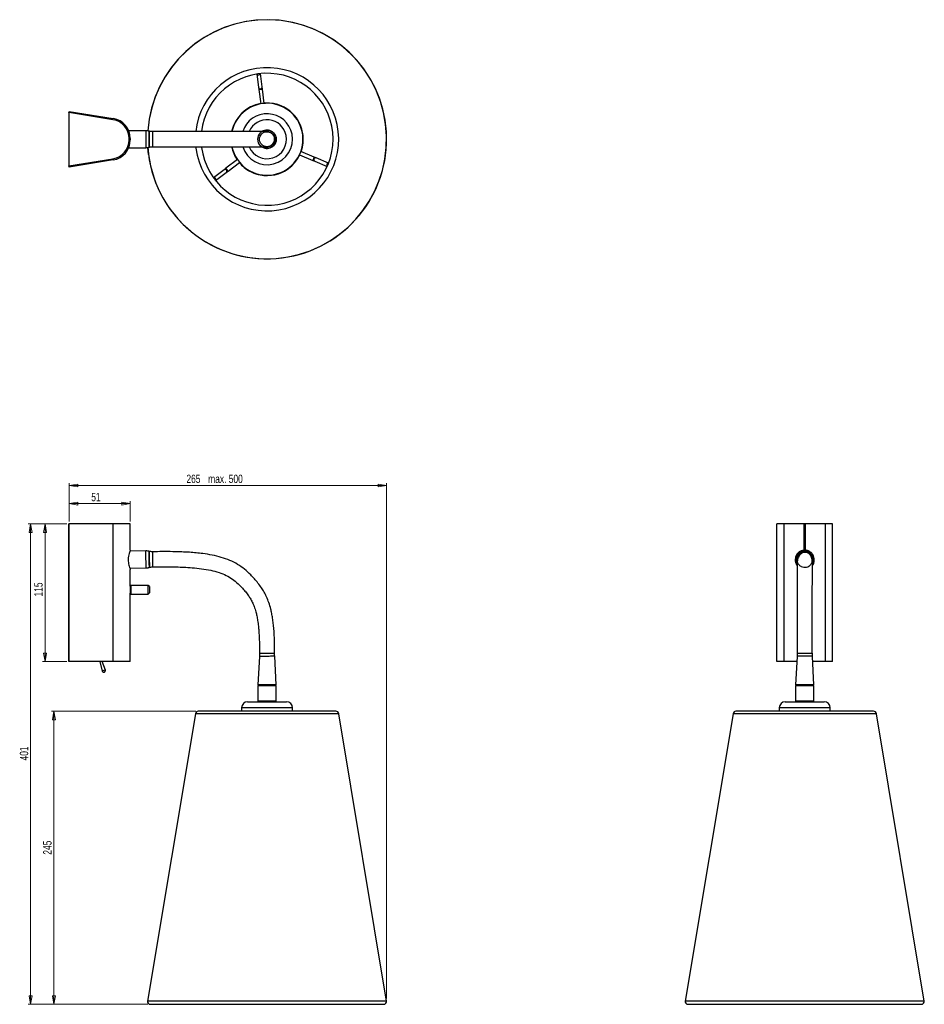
# Model space of a CAD drawing. Header units: millimetres. Extents: x 592 to 970, y 308 to 718.
import ezdxf

# ---------------------------------------------------------------- set-up
doc = ezdxf.new("R2010")
doc.units = ezdxf.units.MM
doc.styles.add('SLDTEXTSTYLE0', font='TXT', dxfattribs={"width": 0.75})
doc.dimstyles.new('SLDDIMSTYLE0', dxfattribs={"dimtxt": 3.5, "dimasz": 3.556, "dimexe": 0, "dimexo": 0.0625, "dimgap": 0.875, "dimtad": 1, "dimdec": 0, "dimlfac": 2, "dimrnd": 1e-09, "dimzin": 12, "dimdsep": 46, "dimtxsty": 'SLDTEXTSTYLE0', "dimblk1": 'CLOSED', "dimblk2": 'CLOSED', "dimsah": 1, "dimcen": 0.09, "dimadec": 0, "dimazin": 3, "dimtfac": 1, "dimtdec": 0, "dimtofl": 0, "dimtmove": 0, "dimatfit": 3, "dimldrblk": 'CLOSED', "dimfxl": 0, "dimfrac": 2, "dimtolj": 1, "dimtzin": 12, "dimarcsym": 0})
doc.dimstyles.new('SLDDIMSTYLE1', dxfattribs={"dimtxt": 3.5, "dimasz": 3.556, "dimexe": 0, "dimexo": 0.0625, "dimgap": 0.875, "dimtad": 1, "dimdec": 0, "dimlfac": 2, "dimrnd": 1e-09, "dimzin": 12, "dimdsep": 46, "dimtxsty": 'SLDTEXTSTYLE0', "dimblk1": 'CLOSED', "dimblk2": 'CLOSED', "dimsah": 1, "dimcen": 0.09, "dimadec": 0, "dimazin": 3, "dimtfac": 1, "dimtdec": 0, "dimtofl": 0, "dimtmove": 0, "dimatfit": 3, "dimldrblk": 'CLOSED', "dimfxl": 0, "dimfrac": 2, "dimtolj": 1, "dimarcsym": 0})

# ---------------------------------------------------------------- blocks, each defined once
blk = doc.blocks.new('_Closed')
at = {"color": 0, "linetype": 'ByBlock', "lineweight": -2}
for p, q in [((-1, 0.166667), (0, 0)), ((-1, 0.166667), (-1, -0.166667)), ((0, 0), (-1, -0.166667)), ((0, 0), (-1, 0))]:
    blk.add_line(p, q, dxfattribs=at)
blk = doc.blocks.new('_D')
at = {"color": 7, "linetype": 'Continuous', "lineweight": 0}
for p, q in [((611.84, 508.01), (601.76, 508.01)), ((602.76, 450.51), (602.76, 508.01)), ((611.84, 450.51), (601.76, 450.51))]:
    blk.add_line(p, q, dxfattribs=at)
at = {"color": 7, "linetype": 'Continuous', "lineweight": 18, "xscale": 3.556, "yscale": 3.556}
for p, rotation in [((602.76, 508.01, 0), 90.0000000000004), ((602.76, 450.51, 0), 270.0000000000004)]:
    blk.add_blockref('_Closed', p, dxfattribs=dict(at, rotation=rotation))
at = {"color": 7, "linetype": 'Continuous', "lineweight": 18, "insert": (598.25, 477.69), "char_height": 3.5, "attachment_point": 1, "rotation": 90, "style": 'SLDTEXTSTYLE0'}
blk.add_mtext('115', dxfattribs=at)
blk = doc.blocks.new('_D_1')
at = {"color": 7, "linetype": 'Continuous', "lineweight": 0}
for p, q in [((612.84, 509.01), (612.84, 517.43)), ((612.84, 516.43), (638.34, 516.43)), ((638.34, 509.01), (638.34, 517.43))]:
    blk.add_line(p, q, dxfattribs=at)
at = {"color": 7, "linetype": 'Continuous', "lineweight": 18, "xscale": 3.556, "yscale": 3.556, "rotation": 180.0000000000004}
blk.add_blockref('_Closed', (612.84, 516.43, 0), dxfattribs=at)
at = {"color": 7, "linetype": 'Continuous', "lineweight": 18, "xscale": 3.556, "yscale": 3.556}
blk.add_blockref('_Closed', (638.34, 516.43, 0), dxfattribs=at)
at = {"color": 7, "linetype": 'Continuous', "lineweight": 18, "insert": (622.06, 520.94), "char_height": 3.5, "attachment_point": 1, "style": 'SLDTEXTSTYLE0'}
blk.add_mtext('51', dxfattribs=at)
blk = doc.blocks.new('_D_2')
at = {"color": 7, "linetype": 'Continuous', "lineweight": 0}
for p, q in [((612.84, 509.01), (612.84, 525.01)), ((612.84, 524.01), (745.28, 524.01)), ((745.28, 309.87), (745.28, 525.01))]:
    blk.add_line(p, q, dxfattribs=at)
at = {"color": 7, "linetype": 'Continuous', "lineweight": 18, "xscale": 3.556, "yscale": 3.556, "rotation": 180.0000000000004}
blk.add_blockref('_Closed', (612.84, 524.01, 0), dxfattribs=at)
at = {"color": 7, "linetype": 'Continuous', "lineweight": 18, "xscale": 3.556, "yscale": 3.556}
blk.add_blockref('_Closed', (745.28, 524.01, 0), dxfattribs=at)
at = {"color": 7, "linetype": 'Continuous', "lineweight": 18, "char_height": 3.5, "attachment_point": 1, "style": 'SLDTEXTSTYLE0'}
for s, insert in [('265', (661.77, 528.53)), ('max. 500', (670.84, 528.53))]:
    blk.add_mtext(s, dxfattribs=dict(at, insert=insert))
blk = doc.blocks.new('_D_3')
at = {"color": 7, "linetype": 'Continuous', "lineweight": 0}
for p, q in [((611.84, 508.01), (595.76, 508.01)), ((596.76, 508.01), (596.76, 307.51)), ((645.7, 307.51), (595.76, 307.51))]:
    blk.add_line(p, q, dxfattribs=at)
at = {"color": 7, "linetype": 'Continuous', "lineweight": 18, "xscale": 3.556, "yscale": 3.556}
for p, rotation in [((596.76, 508.01, 0), 90.0000000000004), ((596.76, 307.51, 0), 270.0000000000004)]:
    blk.add_blockref('_Closed', p, dxfattribs=dict(at, rotation=rotation))
at = {"color": 7, "linetype": 'Continuous', "lineweight": 18, "insert": (592.25, 409.26), "char_height": 3.5, "attachment_point": 1, "rotation": 90, "style": 'SLDTEXTSTYLE0'}
blk.add_mtext('401', dxfattribs=at)
blk = doc.blocks.new('_D_4')
at = {"color": 7, "linetype": 'Continuous', "lineweight": 0}
for p, q in [((665.69, 429.77), (605.49, 429.77)), ((606.49, 429.77), (606.49, 307.51)), ((645.7, 307.51), (605.49, 307.51))]:
    blk.add_line(p, q, dxfattribs=at)
at = {"color": 7, "linetype": 'Continuous', "lineweight": 18, "xscale": 3.556, "yscale": 3.556}
for p, rotation in [((606.49, 429.77, 0), 90.0000000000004), ((606.49, 307.51, 0), 270.0000000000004)]:
    blk.add_blockref('_Closed', p, dxfattribs=dict(at, rotation=rotation))
at = {"color": 7, "linetype": 'Continuous', "lineweight": 18, "insert": (601.98, 369.94), "char_height": 3.5, "attachment_point": 1, "rotation": 90, "style": 'SLDTEXTSTYLE0'}
blk.add_mtext('245', dxfattribs=at)

msp = doc.modelspace()

# ---------------------------------------------------------------- linework, layer by layer
at = {"color": 7, "linetype": 'Continuous', "lineweight": 25}
for p, q in [((691.19, 695.72), (691.89, 690.2)), ((693.38, 690.39), (692.68, 695.91)), ((693.5, 689.44), (693.38, 690.39)), ((691.89, 690.2), (692.01, 689.26)), ((692.01, 689.26), (692.78, 683.27)), ((694.26, 683.46), (693.5, 689.44)), ((612.76, 679.63), (612.84, 680.13)), ((631.12, 676.66), (612.76, 679.63)), ((612.84, 680.13), (631.2, 677.16)), ((612.84, 657.38), (612.84, 679.62)), ((644.89, 672.04), (637.68, 672.04)), ((646.41, 671.82), (646.1, 671.89)), ((637.84, 668.24), (637.84, 668.77)), ((638.34, 668.77), (638.34, 668.24)), ((637.69, 664.97), (644.89, 664.97)), ((646.1, 665.12), (646.4, 665.2)), ((668.09, 665.02), (668.05, 665.34)), ((708.94, 662.02), (714.5, 659.69)), ((715.08, 661.07), (709.52, 663.4)), ((612.76, 657.37), (631.12, 660.34)), ((631.2, 659.85), (612.84, 656.88)), ((683.03, 660.03), (678.23, 656.38)), ((679.14, 655.18), (683.94, 658.84)), ((714.5, 659.69), (715.38, 659.32)), ((715.96, 660.7), (715.08, 661.07)), ((715.38, 659.32), (720.52, 657.17)), ((721.1, 658.55), (715.96, 660.7)), ((612.84, 656.88), (612.76, 657.37)), ((677.47, 655.8), (673.04, 652.43)), ((673.95, 651.24), (678.38, 654.61)), ((678.23, 656.38), (677.47, 655.8)), ((678.38, 654.61), (679.14, 655.18)), ((612.76, 450.51), (612.76, 508.01)), ((612.84, 508.01), (612.76, 508.01)), ((612.84, 450.51), (612.84, 508.01)), ((631.2, 508.01), (612.84, 508.01)), ((631.2, 450.51), (631.2, 508.01)), ((638.34, 508.01), (631.2, 508.01)), ((638.34, 497.01), (638.34, 508.01)), ((908.16, 450.51), (908.16, 508.01)), ((911.13, 508.01), (908.16, 508.01)), ((911.13, 450.51), (911.13, 508.01)), ((919.52, 508.01), (911.13, 508.01)), ((919.52, 497.01), (919.52, 508.01)), ((920.05, 508.01), (919.52, 508.01)), ((920.05, 497.01), (920.05, 508.01)), ((928.44, 508.01), (920.05, 508.01)), ((928.44, 450.51), (928.44, 508.01)), ((931.41, 508.01), (928.44, 508.01)), ((931.41, 450.51), (931.41, 508.01)), ((644.82, 496.69), (638.2, 496.57)), ((646.35, 496.49), (646.03, 496.56)), ((916.26, 493.14), (916.26, 492.94)), ((923.33, 492.96), (923.33, 493.16)), ((638.18, 489.49), (644.95, 489.62)), ((638.34, 481.99), (638.34, 489.02)), ((646.16, 489.79), (646.47, 489.87)), ((922.96, 491.69), (922.95, 491.68)), ((645.84, 482.31), (638.57, 482.31)), ((638.57, 482.31), (638.57, 479.04)), ((646.34, 481.81), (645.84, 482.31)), ((645.84, 479.04), (645.84, 482.31)), ((646.34, 481.81), (646.34, 479.45)), ((638.34, 450.51), (638.34, 479.04)), ((638.57, 479.04), (638.57, 478.71)), ((638.57, 478.71), (645.84, 478.71)), ((645.84, 478.71), (646.34, 479.21)), ((645.84, 478.71), (645.84, 479.04)), ((646.34, 479.45), (646.34, 479.21)), ((692.21, 452.7), (691.59, 440.82)), ((699.23, 440.82), (698.61, 452.72)), ((916.6, 452.71), (915.97, 440.82)), ((923.61, 440.82), (922.99, 452.71)), ((612.84, 450.51), (612.76, 450.51)), ((631.2, 450.51), (612.84, 450.51)), ((625.58, 450.51), (626.62, 446.56)), ((627.93, 446.99), (626.55, 450.51)), ((638.34, 450.51), (631.2, 450.51)), ((911.13, 450.51), (908.16, 450.51)), ((916.48, 450.51), (911.13, 450.51)), ((928.44, 450.51), (923.1, 450.51)), ((931.41, 450.51), (928.44, 450.51)), ((699.23, 440.82), (691.59, 440.82)), ((691.94, 440.77), (691.59, 440.42)), ((691.59, 440.42), (691.59, 434.12)), ((695.41, 440.42), (691.59, 440.42)), ((691.94, 440.77), (695.41, 440.77)), ((695.41, 440.77), (698.88, 440.77)), ((699.23, 440.42), (695.41, 440.42)), ((699.23, 440.42), (698.88, 440.77)), ((699.23, 434.12), (699.23, 440.42)), ((923.61, 440.82), (915.97, 440.82)), ((916.32, 440.77), (915.97, 440.42)), ((915.97, 440.42), (915.97, 434.12)), ((923.61, 440.42), (915.97, 440.42)), ((916.32, 440.77), (923.26, 440.77)), ((923.61, 440.42), (923.26, 440.77)), ((923.61, 434.12), (923.61, 440.42)), ((687.29, 433.77), (703.54, 433.77)), ((691.59, 434.12), (691.94, 433.77)), ((691.59, 434.12), (695.41, 434.12)), ((695.41, 434.12), (699.23, 434.12)), ((698.88, 433.77), (699.23, 434.12)), ((911.67, 433.77), (921.41, 433.77)), ((915.97, 434.12), (916.32, 433.77)), ((915.97, 434.12), (923.61, 434.12)), ((921.41, 433.77), (927.92, 433.77)), ((923.26, 433.77), (923.61, 434.12)), ((665.52, 428.78), (645.54, 308.87)), ((724.13, 429.77), (666.69, 429.77)), ((684.79, 431.27), (684.79, 429.77)), ((706.04, 429.77), (706.04, 431.27)), ((745.28, 308.87), (725.3, 428.78)), ((889.9, 428.78), (869.92, 308.87)), ((948.51, 429.77), (891.07, 429.77)), ((909.17, 431.27), (909.17, 429.77)), ((930.42, 429.77), (930.42, 431.27)), ((969.66, 308.87), (949.68, 428.78)), ((646.7, 307.51), (744.12, 307.51)), ((871.08, 307.51), (968.5, 307.51))]:
    msp.add_line(p, q, dxfattribs=at)
at = {"color": 8, "linetype": 'Continuous', "lineweight": 25}
for p, q in [((692.01, 689.26), (693.5, 689.44)), ((645.94, 662.2), (645.66, 665.04)), ((665.76, 664.73), (665.69, 665.34)), ((695.41, 665.31), (695.12, 665.34)), ((695.41, 665.34), (695.74, 665.36)), ((715.08, 661.07), (714.5, 659.69)), ((679.14, 655.18), (678.23, 656.38)), ((916.63, 493.2), (916.65, 492.87)), ((665.76, 428.78), (665.52, 428.78)), ((725.3, 428.78), (665.76, 428.78)), ((706.04, 431.27), (684.79, 431.27)), ((949.68, 428.78), (889.9, 428.78)), ((921.91, 431.27), (909.17, 431.27)), ((930.42, 431.27), (921.91, 431.27)), ((645.94, 308.87), (645.54, 308.87)), ((745.28, 308.87), (645.94, 308.87)), ((969.66, 308.87), (869.92, 308.87))]:
    msp.add_line(p, q, dxfattribs=at)
at = {"color": 8, "linetype": 'Continuous', "lineweight": 25, "flags": 128}
for points in [[(644.95, 489.62), (644.95, 489.71), (644.94, 489.97), (644.94, 490.39), (644.93, 490.95), (644.91, 491.62), (644.9, 492.37), (644.89, 493.15), (644.87, 493.94), (644.86, 494.69), (644.85, 495.36), (644.83, 495.92), (644.83, 496.34), (644.82, 496.6), (644.82, 496.69)], [(646.03, 496.56), (646.03, 496.47), (646.04, 496.2), (646.05, 495.77), (646.06, 495.2), (646.07, 494.52), (646.08, 493.76), (646.1, 492.98), (646.11, 492.2), (646.13, 491.48), (646.14, 490.85), (646.15, 490.35), (646.15, 489.99), (646.16, 489.81), (646.16, 489.79)]]:
    msp.add_lwpolyline(points, dxfattribs=at)
at = {"color": 7, "linetype": 'Continuous', "lineweight": 25, "flags": 128}
msp.add_lwpolyline([(916.6, 491.45), (916.35, 492.16), (916.26, 492.94)], dxfattribs=at)
at = {"color": 7, "linetype": 'Continuous'}
for radius in [3.82, 3.16]:
    msp.add_circle((695.41, 668.5), radius, dxfattribs=at)
at = {"color": 7, "linetype": 'Continuous', "lineweight": 25}
for centre, radius, start, end in [((695.41, 668.5), 49.89, 277.2576, 176.0125), ((695.41, 668.5), 27.54, 187.2576, 173.3822), ((691.9, 696.08), 0.76, 207.982, 346.5331), ((695.41, 668.5), 15.13, 100.098, 167.8976), ((695.41, 668.5), 15, 7.2576, 167.8116), ((695.41, 668.5), 15.13, 340.098, 94.4171), ((695.41, 668.5), 10.63, 11.4702, 162.5703), ((629.84, 668.77), 8, 0, 80.8112), ((629.84, 668.77), 8.5, 0, 80.8112), ((695.41, 668.5), 15, 192.1815, 7.2576), ((695.41, 668.5), 10.63, 197.4139, 11.4702), ((695.41, 668.5), 3.82, 237.2035, 89.9965), ((695.41, 668.5), 3.82, 89.9965, 122.7205), ((629.84, 668.24), 8, 279.1888, 0), ((629.84, 668.24), 8.5, 279.1888, 0), ((695.41, 668.5), 49.89, 183.987, 277.2576), ((695.41, 668.5), 15.13, 192.1068, 214.4171), ((695.41, 668.5), 15.13, 241.8554, 334.4171), ((695.41, 668.5), 15.13, 220.098, 241.8554), ((721.05, 657.75), 0.76, 87.982, 226.5331), ((673.28, 651.67), 0.76, 327.982, 106.5331), ((919.79, 493.15), 3.54, 89.9944, 180.1871), ((919.79, 493.2), 3.16, 179.9974, 186.0368), ((919.79, 493.01), 4, 86.2085, 93.7915), ((919.8, 493.15), 3.54, 0.1955, 90.0056), ((919.8, 492.95), 3.54, 334.3712, 0.1913), ((629.83, 438.88), 8.33, 103.2116, 112.7216), ((687.29, 431.27), 2.5, 90, 180), ((703.54, 431.27), 2.5, 0, 90), ((911.67, 431.27), 2.5, 90, 180), ((927.92, 431.27), 2.5, 0, 90), ((666.69, 428.59), 1.19, 90, 170.5414), ((724.13, 428.59), 1.19, 9.4586, 90), ((891.07, 428.59), 1.19, 90, 170.5414), ((948.51, 428.59), 1.19, 9.4586, 90), ((646.7, 308.68), 1.17, 170.5414, 270), ((744.12, 308.68), 1.17, 270, 9.4586), ((871.08, 308.68), 1.17, 170.5414, 270), ((968.5, 308.68), 1.17, 270, 9.4586)]:
    msp.add_arc(centre, radius, start, end, dxfattribs=at)
at = {"color": 8, "linetype": 'Continuous', "lineweight": 25}
for centre, radius, start, end in [((695.41, 668.5), 49.87, 187.2576, 176.0143), ((695.41, 668.5), 29.89, 187.2576, 173.9055), ((692.63, 690.32), 0.751, 189.579, 4.9361), ((695.41, 668.5), 15.13, 100.0998, 167.8621), ((695.41, 668.5), 15.12, 61.8554, 94.4153), ((695.41, 668.5), 15.12, 340.0998, 61.8554), ((695.41, 668.5), 8.13, 11.4702, 156.8282), ((685.6, 669.52), 40.79, 176.4513, 181.4219), ((696.74, 669.26), 50.71, 177.017, 180.8463), ((695.41, 668.5), 8.13, 203.1687, 11.4702), ((699.76, 667.75), 54.94, 179.2112, 182.9007), ((682.87, 667.49), 36.85, 178.425, 183.696), ((695.41, 668.5), 15.13, 192.1389, 214.4153), ((695.41, 668.5), 15.13, 220.0998, 334.4153), ((715.7, 660), 0.751, 69.579, 244.9361), ((677.9, 655.19), 0.751, 309.579, 124.9361), ((919.79, 493.15), 3.54, 180.1916, 206.1046), ((919.79, 493.18), 3.39, 89.9919, 204.9133), ((919.8, 493.18), 3.39, 335.7055, 90.0075), ((919.8, 493.15), 3.54, 333.9442, 0.1911)]:
    msp.add_arc(centre, radius, start, end, dxfattribs=at)
at = {"color": 7, "linetype": 'Continuous', "lineweight": 25}
for points, knots in [([(646.1, 671.88), (646, 671.91), (645.63, 672.01), (645.21, 672.06), (644.91, 672.04), (644.89, 672.04)], [0, 0, 0, 0, 0.260042, 0.94102, 1, 1, 1, 1]), ([(647.61, 671.67), (647.61, 671.67), (647.32, 671.64), (646.9, 671.69), (646.51, 671.8), (646.41, 671.83)], [0, 0, 0, 0, 0.00112, 0.734379, 1, 1, 1, 1]), ([(695.41, 671.67), (695.41, 671.67), (695.41, 671.67), (695.39, 671.67), (695.36, 671.67), (695.33, 671.67), (695.26, 671.67), (695.12, 671.67), (694.9, 671.67), (694.62, 671.67), (694.28, 671.67), (693.82, 671.67), (693.19, 671.67), (692.31, 671.67), (691.33, 671.67), (690.13, 671.67), (688.7, 671.67), (687.13, 671.67), (685.75, 671.67), (684.5, 671.67), (683.36, 671.67), (682.26, 671.67), (681.19, 671.67), (680, 671.67), (678.54, 671.67), (676.7, 671.67), (674.56, 671.67), (672.11, 671.67), (669.37, 671.67), (666.16, 671.67), (662.76, 671.67), (659.2, 671.67), (655.5, 671.67), (651.6, 671.67), (648.92, 671.67), (647.61, 671.67)], [0, 0, 0, 0, 0.0204907, 0.0451565, 0.0655408, 0.0825632, 0.0970853, 0.1331841, 0.164916, 0.1934001, 0.2191395, 0.2425791, 0.2775526, 0.3086318, 0.3368282, 0.3627555, 0.4001142, 0.4322355, 0.4581767, 0.4798803, 0.5010859, 0.5182729, 0.5349638, 0.5521552, 0.5735967, 0.6001096, 0.6323932, 0.6646204, 0.7021746, 0.7457645, 0.7961653, 0.8410815, 0.8911289, 0.9467346, 1, 1, 1, 1]), ([(695.74, 665.36), (695.74, 665.36), (696.1, 665.38), (696.79, 665.6), (697.68, 666.21), (698.31, 667.09), (698.61, 668.13), (698.56, 669.21), (698.15, 670.21), (697.42, 671.02), (696.48, 671.53), (695.76, 671.7), (695.41, 671.67), (695.41, 671.67)], [0, 0, 0, 0, 0.000004, 0.111105, 0.222192, 0.333283, 0.444372, 0.55546, 0.66655, 0.777641, 0.888735, 0.999831, 1, 1, 1, 1]), ([(644.89, 664.98), (645.16, 664.98), (645.57, 664.99), (645.97, 665.1), (646.1, 665.14)], [0, 0, 0, 0, 0.668993, 1, 1, 1, 1]), ([(646.41, 665.19), (646.63, 665.24), (647.03, 665.34), (647.44, 665.33), (647.61, 665.32)], [0, 0, 0, 0, 0.56514, 1, 1, 1, 1]), ([(647.61, 665.34), (649.12, 665.34), (652.14, 665.34), (656.51, 665.34), (660.56, 665.34), (664.14, 665.34), (667.28, 665.34), (670.02, 665.34), (672.41, 665.34), (674.64, 665.34), (676.7, 665.34), (678.54, 665.34), (680, 665.34), (681.19, 665.34), (682.26, 665.34), (683.36, 665.34), (684.5, 665.34), (685.75, 665.34), (687.13, 665.34), (688.7, 665.34), (690.13, 665.34), (691.33, 665.34), (692.3, 665.34), (693.19, 665.34), (693.84, 665.34), (694.33, 665.34), (694.69, 665.34), (694.93, 665.34), (695.08, 665.34), (695.19, 665.34), (695.27, 665.34), (695.33, 665.34), (695.36, 665.34), (695.39, 665.34), (695.41, 665.34), (695.41, 665.34), (695.41, 665.34)], [0, 0, 0, 0, 0.061191, 0.123053, 0.177888, 0.22632, 0.26895, 0.306356, 0.339076, 0.367608, 0.399892, 0.426405, 0.447846, 0.465037, 0.481728, 0.498915, 0.520121, 0.541824, 0.567765, 0.599887, 0.637245, 0.663173, 0.691369, 0.722448, 0.757421, 0.783599, 0.812675, 0.845273, 0.863112, 0.882106, 0.902915, 0.917437, 0.934459, 0.954844, 0.979509, 1, 1, 1, 1]), ([(638.34, 497.01), (638.32, 496.94), (638.28, 496.8), (638.02, 496.11), (637.71, 495.1), (637.48, 493.83), (637.46, 492.49), (637.64, 491.27), (637.92, 490.21), (638.22, 489.4), (638.34, 489.08), (638.34, 489.03), (638.34, 489.02)], [0, 0, 0, 0, 0.1050613, 0.2098893, 0.32061, 0.4365721, 0.5446784, 0.6447474, 0.7496057, 0.8640051, 0.9779276, 1, 1, 1, 1]), ([(646.03, 496.55), (645.91, 496.58), (645.53, 496.68), (645.12, 496.72), (644.83, 496.69), (644.82, 496.69)], [0, 0, 0, 0, 0.290992, 0.980355, 1, 1, 1, 1]), ([(647.55, 496.38), (647.33, 496.38), (646.92, 496.37), (646.53, 496.46), (646.35, 496.51)], [0, 0, 0, 0, 0.542796, 1, 1, 1, 1]), ([(698.57, 453.99), (698.57, 454.51), (698.57, 455.64), (698.55, 457.28), (698.53, 458.83), (698.49, 460.14), (698.42, 461.85), (698.28, 463.94), (698.04, 466.39), (697.75, 468.59), (697.4, 470.6), (696.91, 472.78), (696.22, 475.09), (695.26, 477.46), (694.21, 479.51), (693.01, 481.45), (691.67, 483.28), (690.16, 485.06), (688.32, 486.99), (686.06, 489.11), (683.16, 491.2), (679.87, 492.85), (676.31, 494.09), (672.52, 495), (669.02, 495.56), (665.84, 495.91), (662.9, 496.14), (659.62, 496.31), (655.87, 496.41), (651.79, 496.43), (648.96, 496.38), (647.55, 496.36)], [0, 0, 0, 0, 0.019698, 0.043038, 0.062465, 0.078842, 0.092929, 0.127838, 0.158671, 0.186703, 0.212386, 0.236098, 0.271974, 0.304154, 0.333259, 0.359642, 0.390832, 0.419799, 0.448482, 0.49249, 0.537691, 0.584194, 0.631997, 0.68133, 0.732218, 0.767065, 0.803316, 0.844631, 0.892046, 0.946186, 1, 1, 1, 1]), ([(919.52, 497.01), (919.1, 496.94), (918.26, 496.8), (917.15, 496.11), (916.29, 495.1), (915.79, 493.83), (915.76, 492.5), (916.06, 491.39), (916.46, 490.85), (916.63, 490.63)], [0, 0, 0, 0, 0.147076, 0.293825, 0.448824, 0.61116, 0.762498, 0.902585, 1, 1, 1, 1]), ([(916.48, 493.18), (916.5, 493.44), (916.54, 494.06), (916.96, 495), (917.71, 495.84), (918.71, 496.38), (919.83, 496.55), (920.95, 496.35), (921.93, 495.79), (922.68, 494.94), (923.04, 494.02), (923.15, 493.04), (922.98, 492.06), (922.43, 491.07), (921.58, 490.32), (920.54, 489.89), (919.4, 489.83), (918.32, 490.15), (917.4, 490.81), (916.75, 491.73), (916.5, 492.58), (916.49, 493.06), (916.48, 493.18)], [0, 0, 0, 0, 0.036999, 0.090678, 0.144355, 0.198031, 0.251706, 0.305382, 0.359057, 0.412734, 0.466412, 0.500009, 0.55369, 0.607372, 0.661056, 0.71474, 0.768424, 0.822108, 0.875792, 0.929474, 0.983155, 1, 1, 1, 1]), ([(922.96, 491.69), (922.95, 492.03), (922.93, 492.69), (922.77, 493.57), (922.51, 494.34), (922.14, 494.96), (921.73, 495.43), (921.34, 495.72), (921.02, 495.89), (920.84, 495.97), (920.7, 496.02), (920.56, 496.05), (920.26, 496.11), (919.79, 496.13), (919.18, 496.03), (918.51, 495.75), (917.85, 495.26), (917.29, 494.56), (916.89, 493.69), (916.66, 492.71), (916.64, 492.03), (916.63, 491.69)], [0, 0, 0, 0, 0.1065364, 0.2034589, 0.2883688, 0.3592399, 0.4145162, 0.4533632, 0.4668146, 0.4768492, 0.4810185, 0.4852851, 0.4951031, 0.5220733, 0.5605808, 0.6108062, 0.672039, 0.7430668, 0.8224228, 0.9085768, 1, 1, 1, 1]), ([(916.63, 493.23), (916.63, 493.24), (916.63, 493.25), (916.63, 493.22), (916.63, 493.19)], [0, 0, 0, 0, 0.13411, 1, 1, 1, 1]), ([(922.96, 490.65), (923.05, 490.74), (923.45, 491.18), (923.77, 492.21), (923.83, 493.53), (923.46, 494.76), (922.74, 495.82), (921.67, 496.63), (920.69, 496.95), (920.14, 497), (920.05, 497.01)], [0, 0, 0, 0, 0.047377, 0.209976, 0.36156, 0.501874, 0.648904, 0.809311, 0.969051, 1, 1, 1, 1]), ([(922.96, 493.21), (922.96, 493.24), (922.96, 493.27), (922.96, 493.25), (922.96, 493.25)], [0, 0, 0, 0, 0.865833, 1, 1, 1, 1]), ([(644.95, 489.62), (645.24, 489.63), (645.65, 489.65), (646.05, 489.77), (646.16, 489.81)], [0, 0, 0, 0, 0.702896, 1, 1, 1, 1]), ([(646.48, 489.87), (646.48, 489.87), (646.74, 489.97), (647.15, 490.03), (647.55, 490.02), (647.68, 490.02)], [0, 0, 0, 0, 0.004671, 0.696157, 1, 1, 1, 1]), ([(647.68, 490.04), (648.51, 490.05), (650.18, 490.08), (652.52, 490.09), (654.55, 490.08), (656.19, 490.06), (658.18, 490.02), (660.81, 489.92), (664.31, 489.71), (668.06, 489.32), (671.83, 488.69), (675.28, 487.8), (678.34, 486.61), (681.02, 485.03), (683.09, 483.25), (684.79, 481.54), (686.19, 479.98), (687.38, 478.45), (688.4, 476.91), (689.28, 475.3), (690.09, 473.43), (690.7, 471.5), (691.17, 469.52), (691.52, 467.53), (691.78, 465.45), (691.98, 463.31), (692.09, 461.57), (692.16, 460.08), (692.2, 458.83), (692.23, 457.31), (692.24, 455.69), (692.25, 454.56), (692.25, 454.05)], [0, 0, 0, 0, 0.036228, 0.073181, 0.102482, 0.124694, 0.144906, 0.189605, 0.239746, 0.298439, 0.354286, 0.40652, 0.454036, 0.497399, 0.5418, 0.572889, 0.603098, 0.633181, 0.657567, 0.683956, 0.713182, 0.746713, 0.772431, 0.801694, 0.835296, 0.863865, 0.89599, 0.911144, 0.929088, 0.950907, 0.977692, 1, 1, 1, 1]), ([(916.63, 491.69), (916.63, 491.44), (916.63, 490.97), (916.63, 489.94), (916.63, 488.66), (916.63, 486.89), (916.63, 484.65), (916.63, 482.14), (916.63, 479.53), (916.63, 476.74), (916.63, 473.65), (916.63, 470.5), (916.63, 467.28), (916.63, 464.86), (916.63, 463.07), (916.63, 461.99), (916.63, 460.8), (916.63, 459.42), (916.63, 457.74), (916.63, 455.91), (916.63, 454.63), (916.63, 454.02)], [0, 0, 0, 0, 0.0651892, 0.127487, 0.1873333, 0.2455283, 0.3206709, 0.3911344, 0.4576945, 0.5229045, 0.5900439, 0.6629243, 0.7238051, 0.7919501, 0.8130034, 0.8349215, 0.8588773, 0.8867813, 0.9206181, 0.9624329, 1, 1, 1, 1]), ([(922.95, 454.02), (922.95, 454.54), (922.95, 455.69), (922.95, 457.34), (922.95, 458.89), (922.95, 460.17), (922.95, 461.85), (922.95, 463.89), (922.95, 466.25), (922.95, 468.34), (922.95, 470.21), (922.95, 472.18), (922.95, 474.22), (922.95, 476.26), (922.95, 477.99), (922.95, 479.46), (922.95, 480.77), (922.95, 482.1), (922.96, 483.57), (922.96, 485.04), (922.96, 486.44), (922.96, 487.71), (922.96, 488.92), (922.96, 490.01), (922.96, 490.97), (922.96, 491.44), (922.96, 491.69)], [0, 0, 0, 0, 0.032432, 0.070681, 0.102076, 0.128157, 0.150354, 0.205759, 0.254261, 0.297461, 0.336196, 0.371187, 0.422781, 0.467792, 0.507625, 0.543033, 0.57429, 0.607323, 0.647555, 0.696387, 0.734279, 0.776496, 0.823229, 0.875265, 0.933774, 1, 1, 1, 1]), ([(638.34, 481.99), (638.34, 481.94), (638.33, 481.85), (638.3, 481.52), (638.26, 481.09), (638.25, 480.59), (638.26, 480.08), (638.29, 479.62), (638.32, 479.27), (638.34, 479.09), (638.34, 479.05), (638.34, 479.04)], [0, 0, 0, 0, 0.120175, 0.240307, 0.361414, 0.482619, 0.602671, 0.722439, 0.843285, 0.964647, 1, 1, 1, 1]), ([(692.24, 454.05), (692.24, 453.83), (692.26, 453.38), (692.22, 452.93), (692.2, 452.7)], [0, 0, 0, 0, 0.494165, 1, 1, 1, 1]), ([(698.62, 452.72), (698.59, 453.12), (698.55, 453.54), (698.57, 453.97), (698.57, 453.99)], [0, 0, 0, 0, 0.942366, 1, 1, 1, 1]), ([(916.63, 454.02), (916.63, 454), (916.65, 453.57), (916.61, 453.13), (916.58, 452.71)], [0, 0, 0, 0, 0.041429, 1, 1, 1, 1]), ([(923, 452.71), (922.99, 452.89), (922.95, 453.33), (922.96, 453.77), (922.97, 454.02)], [0, 0, 0, 0, 0.416764, 1, 1, 1, 1]), ([(626.63, 446.56), (626.64, 446.52), (626.67, 446.41), (626.8, 446.28), (626.96, 446.18), (627.1, 446.13), (627.2, 446.11), (627.25, 446.11), (627.26, 446.11)], [0, 0, 0, 0, 0.152397, 0.418683, 0.635935, 0.819677, 0.97262, 1, 1, 1, 1]), ([(627.26, 446.11), (627.32, 446.12), (627.39, 446.12), (627.46, 446.14), (627.47, 446.15), (627.48, 446.15)], [0, 0, 0, 0, 0.8100838, 0.9377999, 1, 1, 1, 1]), ([(627.48, 446.15), (627.48, 446.15), (627.51, 446.16), (627.55, 446.18), (627.62, 446.21), (627.72, 446.28), (627.84, 446.4), (627.93, 446.59), (627.97, 446.8), (627.93, 446.93), (627.92, 446.98)], [0, 0, 0, 0, 0.02151, 0.071535, 0.142397, 0.242777, 0.410036, 0.622523, 0.847395, 1, 1, 1, 1])]:
    msp.add_open_spline(points, degree=3, knots=knots, dxfattribs=at)
at = {"color": 8, "linetype": 'Continuous', "lineweight": 25}
for points, knots in [([(646.4, 665.2), (646.4, 665.21), (646.39, 665.26), (646.37, 665.67), (646.36, 666.43), (646.35, 667.42), (646.34, 668.54), (646.35, 669.66), (646.36, 670.64), (646.37, 671.4), (646.39, 671.73), (646.4, 671.86), (646.4, 671.82), (646.4, 671.82)], [0, 0, 0, 0, 0.073889, 0.181087, 0.288281, 0.395474, 0.502666, 0.609858, 0.71705, 0.824245, 0.931442, 0.998537, 1, 1, 1, 1]), ([(647.61, 671.67), (647.61, 671.67), (647.61, 671.71), (647.6, 671.58), (647.58, 671.27), (647.56, 670.54), (647.55, 669.61), (647.55, 668.54), (647.55, 667.47), (647.56, 666.52), (647.58, 665.8), (647.6, 665.4), (647.61, 665.36), (647.61, 665.34)], [0, 0, 0, 0, 0.000023, 0.067212, 0.174562, 0.281911, 0.38926, 0.496609, 0.603957, 0.711307, 0.818656, 0.926007, 1, 1, 1, 1]), ([(695.09, 671.67), (695.2, 671.68), (695.66, 671.74), (696.49, 671.57), (697.45, 671.05), (698.17, 670.23), (698.59, 669.22), (698.65, 668.13), (698.34, 667.08), (697.7, 666.19), (696.81, 665.56), (695.99, 665.33), (695.52, 665.31), (695.41, 665.31)], [0, 0, 0, 0, 0.031654, 0.135643, 0.239628, 0.343608, 0.447585, 0.551561, 0.655538, 0.759517, 0.8635, 0.967488, 1, 1, 1, 1]), ([(646.4, 493.18), (646.4, 493.44), (646.39, 494.06), (646.37, 495), (646.36, 495.83), (646.35, 496.39), (646.35, 496.45), (646.34, 496.49)], [0, 0, 0, 0, 0.147852, 0.362355, 0.576853, 0.791346, 1, 1, 1, 1]), ([(646.46, 489.91), (646.46, 489.9), (646.46, 489.86), (646.46, 490.16), (646.45, 490.8), (646.43, 491.74), (646.41, 492.58), (646.41, 493.06), (646.4, 493.18)], [0, 0, 0, 0, 0.072721, 0.287684, 0.502643, 0.717599, 0.93255, 1, 1, 1, 1]), ([(647.55, 496.36), (647.55, 496.33), (647.55, 496.27), (647.56, 495.74), (647.58, 494.94), (647.6, 494.05), (647.61, 493.45), (647.61, 493.2)], [0, 0, 0, 0, 0.208694, 0.423181, 0.63767, 0.852159, 1, 1, 1, 1]), ([(647.61, 493.2), (647.62, 493.09), (647.63, 492.63), (647.64, 491.82), (647.66, 490.93), (647.67, 490.32), (647.68, 490.03), (647.68, 490.07), (647.68, 490.08)], [0, 0, 0, 0, 0.067475, 0.282499, 0.49752, 0.712541, 0.927561, 1, 1, 1, 1]), ([(695.41, 452.71), (695.16, 452.71), (694.56, 452.71), (693.65, 452.71), (692.85, 452.7), (692.31, 452.7), (692.25, 452.7), (692.22, 452.7)], [0, 0, 0, 0, 0.1481981, 0.3628584, 0.5775279, 0.792204, 1, 1, 1, 1]), ([(692.27, 454.05), (692.29, 454.05), (692.36, 454.05), (692.88, 454.05), (693.67, 454.04), (694.57, 454.03), (695.17, 454.02), (695.41, 454.02)], [0, 0, 0, 0, 0.195656, 0.413605, 0.631559, 0.849518, 1, 1, 1, 1]), ([(695.41, 454.02), (695.52, 454.02), (695.99, 454.01), (696.79, 454.01), (697.68, 454), (698.29, 453.99), (698.59, 453.99), (698.54, 453.99), (698.53, 453.99)], [0, 0, 0, 0, 0.067145, 0.28192, 0.496667, 0.711421, 0.926173, 1, 1, 1, 1]), ([(698.57, 452.72), (698.58, 452.72), (698.62, 452.72), (698.32, 452.72), (697.71, 452.72), (696.81, 452.72), (695.99, 452.71), (695.52, 452.71), (695.41, 452.71)], [0, 0, 0, 0, 0.073812, 0.288561, 0.503315, 0.718078, 0.93285, 1, 1, 1, 1]), ([(922.99, 452.71), (922.99, 452.71), (923.03, 452.71), (922.85, 452.72), (922.34, 452.72), (921.52, 452.72), (920.51, 452.72), (919.41, 452.72), (918.36, 452.72), (917.48, 452.72), (916.85, 452.72), (916.61, 452.71), (916.6, 452.71), (916.6, 452.71)], [0, 0, 0, 0, 0.000036, 0.107421, 0.2148, 0.322176, 0.429548, 0.536919, 0.644291, 0.751665, 0.859043, 0.966426, 1, 1, 1, 1]), ([(916.63, 454.02), (916.63, 454.02), (916.65, 454.01), (916.88, 454.01), (917.5, 454), (918.38, 453.99), (919.42, 453.99), (920.5, 453.99), (921.5, 454), (922.31, 454), (922.82, 454.01), (922.99, 454.02), (922.95, 454.02), (922.95, 454.02)], [0, 0, 0, 0, 0.0333942, 0.1402109, 0.2470137, 0.3538203, 0.4606254, 0.5674302, 0.6742357, 0.7810431, 0.8878527, 0.994664, 1, 1, 1, 1])]:
    msp.add_open_spline(points, degree=3, knots=knots, dxfattribs=at)

# ---------------------------------------------------------------- dimensions: what is measured, and where the dimension line sits
at = {"color": 7, "linetype": 'Continuous', "lineweight": 18}
dim = msp.add_linear_dim(base=(745.28, 524.01), p1=(612.84, 508.01), p2=(745.28, 308.87), text='<> max.  500', dimstyle='SLDDIMSTYLE1', dxfattribs=at)
dim.commit()
dim.dimension.update_dxf_attribs({"geometry": '_D_2', "text_midpoint": (676.37, 524.01), "dimtype": 160})
dim = msp.add_linear_dim(base=(638.34, 516.43), p1=(612.84, 508.01), p2=(638.34, 508.01), dimstyle='SLDDIMSTYLE0', dxfattribs=at)
dim.commit()
dim.dimension.update_dxf_attribs({"geometry": '_D_1', "text_midpoint": (624.64, 516.43), "dimtype": 160})
for base, p1, p2, picture, middle in [((596.76, 307.51), (612.84, 508.01), (646.7, 307.51), '_D_3', (596.76, 413.14)), ((602.76, 508.01), (612.84, 450.51), (612.84, 508.01), '_D', (602.76, 481.57)), ((606.49, 307.51), (666.69, 429.77), (646.7, 307.51), '_D_4', (606.49, 373.82))]:
    dim = msp.add_linear_dim(base=base, p1=p1, p2=p2, angle=90, dimstyle='SLDDIMSTYLE0', dxfattribs=at)
    dim.commit()
    dim.dimension.update_dxf_attribs({"geometry": picture, "text_midpoint": middle, "dimtype": 160})

doc.saveas('drawing.dxf')
